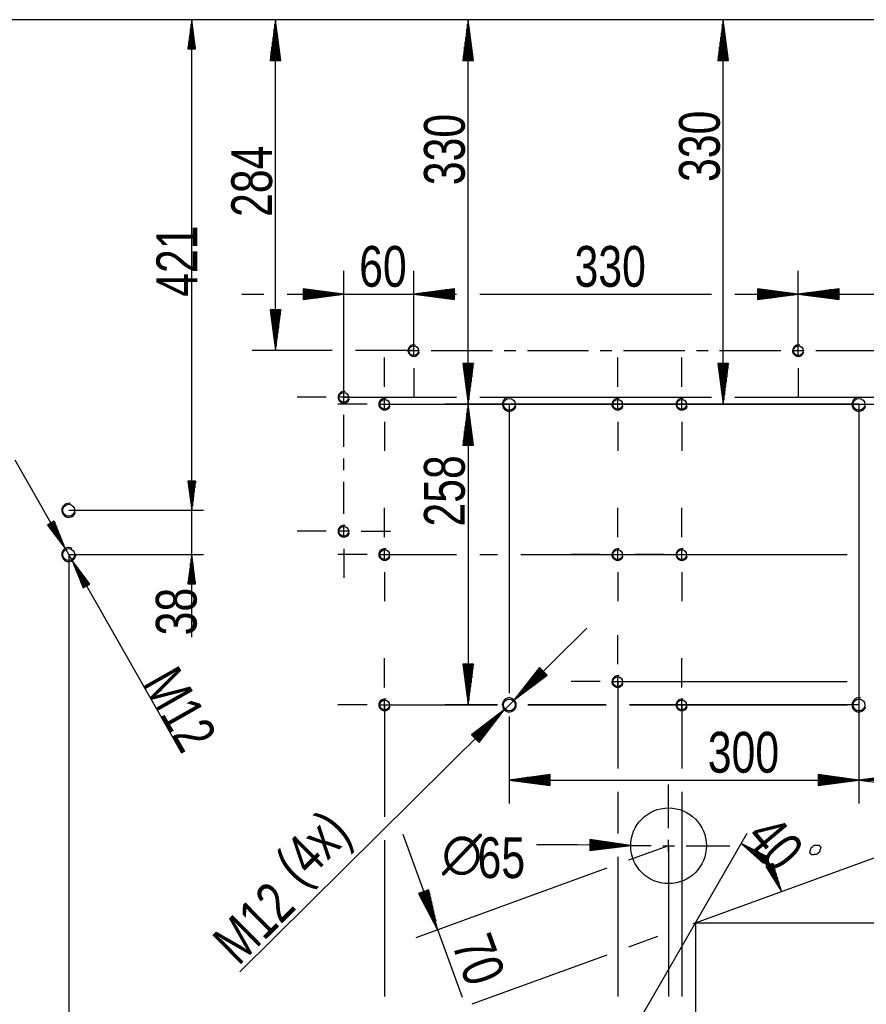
# Model space of a CAD drawing. Header units: millimetres. Extents: x -6 to 1189, y -6 to 841.
# Tile 27 of 38: x 760 to 832, y 196 to 281. Entities that reach past the tile are written whole.
import ezdxf

# ---------------------------------------------------------------- set-up
doc = ezdxf.new("R2010")
doc.units = ezdxf.units.MM
doc.layers.add('201', color=7, linetype='Continuous')
doc.styles.add('SEACAD_Arial', font='arial.ttf', dxfattribs={"width": 0.664})

msp = doc.modelspace()

# ---------------------------------------------------------------- linework, layer by layer
at = {"layer": '201', "color": 7, "linetype": 'Continuous'}
for p, q in [((845.966, 280.976), (710.466, 280.976)), ((774.327, 280.976), (773.998, 278.476)), ((774.276, 278.476), (774.276, 280.59)), ((774.327, 238.876), (774.327, 280.976)), ((774.656, 278.476), (774.327, 280.976)), ((774.327, 278.476), (774.327, 280.976)), ((774.327, 278.476), (774.327, 280.976)), ((774.378, 278.476), (774.378, 280.59)), ((781.502, 280.976), (781.041, 277.476)), ((781.451, 277.476), (781.451, 280.59)), ((781.502, 252.576), (781.502, 280.976)), ((781.962, 277.476), (781.502, 280.976)), ((781.502, 277.476), (781.502, 280.976)), ((781.502, 277.476), (781.502, 280.976)), ((781.552, 277.476), (781.552, 280.59)), ((798.035, 280.976), (797.575, 277.476)), ((797.984, 277.476), (797.984, 280.59)), ((798.035, 247.976), (798.035, 280.976)), ((798.496, 277.476), (798.035, 280.976)), ((798.035, 277.476), (798.035, 280.976)), ((798.035, 277.476), (798.035, 280.976)), ((798.086, 277.476), (798.086, 280.59)), ((819.918, 280.976), (819.458, 277.476)), ((819.868, 277.476), (819.868, 280.59)), ((819.918, 247.976), (819.918, 280.976)), ((820.379, 277.476), (819.918, 280.976)), ((819.918, 277.476), (819.918, 280.976)), ((819.918, 277.476), (819.918, 280.976)), ((819.969, 277.476), (819.969, 280.59)), ((774.175, 278.476), (774.175, 279.819)), ((774.226, 278.476), (774.226, 280.204)), ((774.429, 278.476), (774.429, 280.204)), ((774.48, 278.476), (774.48, 279.819)), ((781.349, 277.476), (781.349, 279.819)), ((781.4, 277.476), (781.4, 280.204)), ((781.603, 277.476), (781.603, 280.204)), ((781.654, 277.476), (781.654, 279.819)), ((797.883, 277.476), (797.883, 279.819)), ((797.934, 277.476), (797.934, 280.204)), ((798.137, 277.476), (798.137, 280.204)), ((798.188, 277.476), (798.188, 279.819)), ((819.766, 277.476), (819.766, 279.819)), ((819.817, 277.476), (819.817, 280.204)), ((820.02, 277.476), (820.02, 280.204)), ((820.071, 277.476), (820.071, 279.819)), ((774.073, 278.476), (774.073, 279.047)), ((774.124, 278.476), (774.124, 279.433)), ((774.53, 278.476), (774.53, 279.433)), ((774.581, 278.476), (774.581, 279.047)), ((781.248, 277.476), (781.248, 279.047)), ((781.298, 277.476), (781.298, 279.433)), ((781.705, 277.476), (781.705, 279.433)), ((781.756, 277.476), (781.756, 279.047)), ((797.781, 277.476), (797.781, 279.047)), ((797.832, 277.476), (797.832, 279.433)), ((798.238, 277.476), (798.238, 279.433)), ((798.289, 277.476), (798.289, 279.047)), ((819.664, 277.476), (819.664, 279.047)), ((819.715, 277.476), (819.715, 279.433)), ((820.122, 277.476), (820.122, 279.433)), ((820.172, 277.476), (820.172, 279.047)), ((773.998, 278.476), (774.656, 278.476)), ((774.022, 278.476), (774.022, 278.661)), ((774.022, 278.476), (774.022, 278.661)), ((774.632, 278.476), (774.632, 278.661)), ((774.632, 278.476), (774.632, 278.661)), ((781.146, 277.476), (781.146, 278.275)), ((781.197, 277.476), (781.197, 278.661)), ((781.806, 277.476), (781.806, 278.661)), ((781.857, 277.476), (781.857, 278.275)), ((797.68, 277.476), (797.68, 278.275)), ((797.73, 277.476), (797.73, 278.661)), ((798.34, 277.476), (798.34, 278.661)), ((798.391, 277.476), (798.391, 278.275)), ((819.563, 277.476), (819.563, 278.275)), ((819.614, 277.476), (819.614, 278.661)), ((820.223, 277.476), (820.223, 278.661)), ((820.274, 277.476), (820.274, 278.275)), ((781.041, 277.476), (781.962, 277.476)), ((781.044, 277.476), (781.044, 277.503)), ((781.044, 277.476), (781.044, 277.503)), ((781.095, 277.476), (781.095, 277.889)), ((781.908, 277.476), (781.908, 277.889)), ((781.959, 277.476), (781.959, 277.503)), ((781.959, 277.476), (781.959, 277.503)), ((797.575, 277.476), (798.496, 277.476)), ((797.578, 277.476), (797.578, 277.503)), ((797.578, 277.476), (797.578, 277.503)), ((797.629, 277.476), (797.629, 277.889)), ((798.442, 277.476), (798.442, 277.889)), ((798.492, 277.476), (798.492, 277.503)), ((798.492, 277.476), (798.492, 277.503)), ((819.458, 277.476), (820.379, 277.476)), ((819.461, 277.476), (819.461, 277.503)), ((819.461, 277.476), (819.461, 277.503)), ((819.512, 277.476), (819.512, 277.889)), ((820.325, 277.476), (820.325, 277.889)), ((820.376, 277.476), (820.376, 277.503)), ((820.376, 277.476), (820.376, 277.503)), ((787.366, 248.576), (787.366, 259.426)), ((793.366, 252.576), (793.366, 259.426)), ((793.366, 258.426), (793.366, 259.426)), ((826.366, 252.576), (826.366, 259.426)), ((826.366, 252.576), (826.366, 259.426)), ((787.366, 257.426), (783.866, 257.887)), ((783.866, 257.887), (783.866, 256.965)), ((783.866, 257.883), (783.893, 257.883)), ((783.866, 257.883), (783.893, 257.883)), ((783.866, 257.833), (784.279, 257.833)), ((783.866, 257.782), (784.665, 257.782)), ((783.866, 257.731), (785.051, 257.731)), ((796.866, 257.887), (793.366, 257.426)), ((796.866, 257.887), (793.366, 257.426)), ((796.866, 257.731), (795.681, 257.731)), ((796.866, 257.731), (795.681, 257.731)), ((796.866, 257.782), (796.067, 257.782)), ((796.866, 257.782), (796.067, 257.782)), ((796.866, 257.833), (796.453, 257.833)), ((796.866, 257.833), (796.453, 257.833)), ((796.866, 257.883), (796.839, 257.883)), ((796.866, 257.883), (796.839, 257.883)), ((796.866, 257.883), (796.839, 257.883)), ((796.866, 257.883), (796.839, 257.883)), ((796.866, 256.965), (796.866, 257.887)), ((796.866, 256.965), (796.866, 257.887)), ((826.366, 257.426), (822.866, 257.887)), ((822.866, 257.887), (822.866, 256.965)), ((822.866, 257.883), (822.893, 257.883)), ((822.866, 257.883), (822.893, 257.883)), ((822.866, 257.833), (823.279, 257.833)), ((822.866, 257.782), (823.665, 257.782)), ((822.866, 257.731), (824.051, 257.731)), ((829.866, 257.887), (826.366, 257.426)), ((829.866, 257.731), (828.681, 257.731)), ((829.866, 257.782), (829.067, 257.782)), ((829.866, 257.833), (829.453, 257.833)), ((829.866, 257.883), (829.839, 257.883)), ((829.866, 257.883), (829.839, 257.883)), ((829.866, 256.965), (829.866, 257.887)), ((778.616, 257.426), (780.502, 257.426)), ((782.502, 257.426), (797.035, 257.426)), ((783.866, 257.68), (785.436, 257.68)), ((783.866, 257.629), (785.822, 257.629)), ((783.866, 257.579), (786.208, 257.579)), ((783.866, 257.528), (786.594, 257.528)), ((783.866, 257.477), (786.98, 257.477)), ((783.866, 256.965), (787.366, 257.426)), ((783.866, 257.426), (787.366, 257.426)), ((783.866, 257.426), (787.366, 257.426)), ((783.866, 257.375), (786.98, 257.375)), ((783.866, 257.325), (786.594, 257.325)), ((783.866, 257.274), (786.208, 257.274)), ((783.866, 257.223), (785.822, 257.223)), ((783.866, 257.172), (785.436, 257.172)), ((783.866, 257.121), (785.051, 257.121)), ((783.866, 257.071), (784.665, 257.071)), ((783.866, 257.02), (784.279, 257.02)), ((783.866, 256.969), (783.893, 256.969)), ((783.866, 256.969), (783.893, 256.969)), ((793.366, 257.426), (796.866, 256.965)), ((796.866, 257.426), (793.366, 257.426)), ((796.866, 257.426), (793.366, 257.426)), ((793.366, 257.426), (797.035, 257.426)), ((793.366, 257.426), (796.866, 256.965)), ((796.866, 257.426), (793.366, 257.426)), ((796.866, 257.426), (793.366, 257.426)), ((796.866, 257.477), (793.752, 257.477)), ((796.866, 257.477), (793.752, 257.477)), ((796.866, 257.375), (793.752, 257.375)), ((796.866, 257.375), (793.752, 257.375)), ((796.866, 257.528), (794.137, 257.528)), ((796.866, 257.528), (794.137, 257.528)), ((796.866, 257.325), (794.137, 257.325)), ((796.866, 257.325), (794.137, 257.325)), ((796.866, 257.579), (794.523, 257.579)), ((796.866, 257.579), (794.523, 257.579)), ((796.866, 257.274), (794.523, 257.274)), ((796.866, 257.274), (794.523, 257.274)), ((796.866, 257.629), (794.909, 257.629)), ((796.866, 257.629), (794.909, 257.629)), ((796.866, 257.223), (794.909, 257.223)), ((796.866, 257.223), (794.909, 257.223)), ((796.866, 257.68), (795.295, 257.68)), ((796.866, 257.68), (795.295, 257.68)), ((796.866, 257.172), (795.295, 257.172)), ((796.866, 257.172), (795.295, 257.172)), ((796.866, 257.121), (795.681, 257.121)), ((796.866, 257.121), (795.681, 257.121)), ((796.866, 257.071), (796.067, 257.071)), ((796.866, 257.071), (796.067, 257.071)), ((796.866, 257.02), (796.453, 257.02)), ((796.866, 257.02), (796.453, 257.02)), ((796.866, 256.969), (796.839, 256.969)), ((796.866, 256.969), (796.839, 256.969)), ((796.866, 256.969), (796.839, 256.969)), ((796.866, 256.969), (796.839, 256.969)), ((799.035, 257.426), (802.116, 257.426)), ((799.035, 257.426), (818.918, 257.426)), ((820.918, 257.426), (826.366, 257.426)), ((822.866, 257.68), (824.436, 257.68)), ((822.866, 257.629), (824.822, 257.629)), ((822.866, 257.579), (825.208, 257.579)), ((822.866, 257.528), (825.594, 257.528)), ((822.866, 257.477), (825.98, 257.477)), ((822.866, 256.965), (826.366, 257.426)), ((822.866, 257.426), (826.366, 257.426)), ((822.866, 257.426), (826.366, 257.426)), ((822.866, 257.375), (825.98, 257.375)), ((822.866, 257.325), (825.594, 257.325)), ((822.866, 257.274), (825.208, 257.274)), ((822.866, 257.223), (824.822, 257.223)), ((822.866, 257.172), (824.436, 257.172)), ((822.866, 257.121), (824.051, 257.121)), ((822.866, 257.071), (823.665, 257.071)), ((822.866, 257.02), (823.279, 257.02)), ((822.866, 256.969), (822.893, 256.969)), ((822.866, 256.969), (822.893, 256.969)), ((826.366, 257.426), (840.058, 257.426)), ((826.366, 257.426), (829.866, 256.965)), ((829.866, 257.426), (826.366, 257.426)), ((829.866, 257.426), (826.366, 257.426)), ((829.866, 257.477), (826.752, 257.477)), ((829.866, 257.375), (826.752, 257.375)), ((829.866, 257.528), (827.137, 257.528)), ((829.866, 257.325), (827.137, 257.325)), ((829.866, 257.579), (827.523, 257.579)), ((829.866, 257.274), (827.523, 257.274)), ((829.866, 257.629), (827.909, 257.629)), ((829.866, 257.223), (827.909, 257.223)), ((829.866, 257.68), (828.295, 257.68)), ((829.866, 257.172), (828.295, 257.172)), ((829.866, 257.121), (828.681, 257.121)), ((829.866, 257.071), (829.067, 257.071)), ((829.866, 257.02), (829.453, 257.02)), ((829.866, 256.969), (829.839, 256.969)), ((829.866, 256.969), (829.839, 256.969)), ((781.962, 256.076), (781.041, 256.076)), ((781.041, 256.076), (781.502, 252.576)), ((781.044, 256.076), (781.044, 256.049)), ((781.044, 256.076), (781.044, 256.049)), ((781.095, 256.076), (781.095, 255.663)), ((781.146, 256.076), (781.146, 255.277)), ((781.197, 256.076), (781.197, 254.891)), ((781.248, 256.076), (781.248, 254.506)), ((781.298, 256.076), (781.298, 254.12)), ((781.349, 256.076), (781.349, 253.734)), ((781.4, 256.076), (781.4, 253.348)), ((781.451, 256.076), (781.451, 252.962)), ((781.502, 252.576), (781.962, 256.076)), ((781.502, 256.076), (781.502, 252.576)), ((781.502, 256.076), (781.502, 252.576)), ((781.552, 256.076), (781.552, 252.962)), ((781.603, 256.076), (781.603, 253.348)), ((781.654, 256.076), (781.654, 253.734)), ((781.705, 256.076), (781.705, 254.12)), ((781.756, 256.076), (781.756, 254.506)), ((781.806, 256.076), (781.806, 254.891)), ((781.857, 256.076), (781.857, 255.277)), ((781.908, 256.076), (781.908, 255.663)), ((781.959, 256.076), (781.959, 256.049)), ((781.959, 256.076), (781.959, 256.049)), ((793.366, 254.076), (793.366, 256.576)), ((793.366, 252.576), (793.366, 256.426)), ((826.366, 254.076), (826.366, 256.576)), ((793.366, 252.076), (793.366, 253.076)), ((826.366, 252.076), (826.366, 253.076)), ((786.366, 252.576), (779.502, 252.576)), ((787.366, 250.076), (787.366, 252.576)), ((793.366, 252.576), (788.366, 252.576)), ((791.866, 252.576), (789.366, 252.576)), ((790.866, 249.476), (790.866, 251.976)), ((792.866, 252.576), (793.866, 252.576)), ((794.866, 252.576), (800.116, 252.576)), ((801.116, 252.576), (802.116, 252.576)), ((803.116, 252.576), (808.366, 252.576)), ((809.366, 252.576), (810.366, 252.576)), ((810.866, 249.476), (810.866, 251.976)), ((811.366, 252.576), (816.616, 252.576)), ((816.366, 249.476), (816.366, 251.976)), ((817.616, 252.576), (818.616, 252.576)), ((819.616, 252.576), (824.866, 252.576)), ((825.866, 252.576), (826.866, 252.576)), ((827.866, 252.576), (833.116, 252.576)), ((793.366, 251.076), (793.366, 248.576)), ((798.496, 251.476), (797.575, 251.476)), ((797.575, 251.476), (798.035, 247.976)), ((797.578, 251.476), (797.578, 251.449)), ((797.578, 251.476), (797.578, 251.449)), ((797.629, 251.476), (797.629, 251.063)), ((797.68, 251.476), (797.68, 250.677)), ((797.73, 251.476), (797.73, 250.291)), ((797.781, 251.476), (797.781, 249.906)), ((797.832, 251.476), (797.832, 249.52)), ((797.883, 251.476), (797.883, 249.134)), ((797.934, 251.476), (797.934, 248.748)), ((797.984, 251.476), (797.984, 248.362)), ((798.035, 247.976), (798.496, 251.476)), ((798.035, 251.476), (798.035, 247.976)), ((798.035, 251.476), (798.035, 247.976)), ((798.086, 251.476), (798.086, 248.362)), ((798.137, 251.476), (798.137, 248.748)), ((798.188, 251.476), (798.188, 249.134)), ((798.238, 251.476), (798.238, 249.52)), ((798.289, 251.476), (798.289, 249.906)), ((798.34, 251.476), (798.34, 250.291)), ((798.391, 251.476), (798.391, 250.677)), ((798.442, 251.476), (798.442, 251.063)), ((798.492, 251.476), (798.492, 251.449)), ((798.492, 251.476), (798.492, 251.449)), ((820.379, 251.476), (819.458, 251.476)), ((819.458, 251.476), (819.918, 247.976)), ((819.461, 251.476), (819.461, 251.449)), ((819.461, 251.476), (819.461, 251.449)), ((819.512, 251.476), (819.512, 251.063)), ((819.563, 251.476), (819.563, 250.677)), ((819.614, 251.476), (819.614, 250.291)), ((819.664, 251.476), (819.664, 249.906)), ((819.715, 251.476), (819.715, 249.52)), ((819.766, 251.476), (819.766, 249.134)), ((819.817, 251.476), (819.817, 248.748)), ((819.868, 251.476), (819.868, 248.362)), ((819.918, 247.976), (820.379, 251.476)), ((819.918, 251.476), (819.918, 247.976)), ((819.918, 251.476), (819.918, 247.976)), ((819.969, 251.476), (819.969, 248.362)), ((820.02, 251.476), (820.02, 248.748)), ((820.071, 251.476), (820.071, 249.134)), ((820.122, 251.476), (820.122, 249.52)), ((820.172, 251.476), (820.172, 249.906)), ((820.223, 251.476), (820.223, 250.291)), ((820.274, 251.476), (820.274, 250.677)), ((820.325, 251.476), (820.325, 251.063)), ((820.376, 251.476), (820.376, 251.449)), ((820.376, 251.476), (820.376, 251.449)), ((826.366, 251.076), (826.366, 248.576)), ((785.866, 248.576), (783.366, 248.576)), ((787.866, 248.576), (786.866, 248.576)), ((787.366, 248.076), (787.366, 249.076)), ((787.366, 248.576), (797.035, 248.576)), ((788.866, 248.576), (791.366, 248.576)), ((790.866, 247.476), (790.866, 248.476)), ((799.035, 248.576), (818.918, 248.576)), ((810.866, 247.476), (810.866, 248.476)), ((816.366, 247.476), (816.366, 248.476)), ((820.918, 248.576), (835.664, 248.576)), ((774.327, 227.987), (774.327, 247.626)), ((789.366, 247.976), (786.866, 247.976)), ((790.366, 247.976), (791.366, 247.976)), ((790.866, 247.976), (835.366, 247.976)), ((792.366, 247.976), (794.866, 247.976)), ((801.566, 247.976), (796.035, 247.976)), ((831.566, 247.976), (796.035, 247.976)), ((798.035, 247.976), (797.575, 244.476)), ((797.984, 244.476), (797.984, 247.59)), ((798.035, 247.976), (798.035, 222.176)), ((798.496, 244.476), (798.035, 247.976)), ((798.035, 244.476), (798.035, 247.976)), ((798.035, 244.476), (798.035, 247.976)), ((798.086, 244.476), (798.086, 247.59)), ((801.566, 247.976), (801.566, 223.176)), ((809.366, 247.976), (806.866, 247.976)), ((810.366, 247.976), (811.366, 247.976)), ((810.866, 247.976), (821.918, 247.976)), ((812.366, 247.976), (814.866, 247.976)), ((814.866, 247.976), (812.366, 247.976)), ((815.866, 247.976), (816.866, 247.976)), ((817.866, 247.976), (820.366, 247.976)), ((831.566, 247.976), (831.566, 213.731)), ((787.366, 244.326), (787.366, 247.076)), ((797.883, 244.476), (797.883, 246.819)), ((797.934, 244.476), (797.934, 247.204)), ((798.137, 244.476), (798.137, 247.204)), ((798.188, 244.476), (798.188, 246.819)), ((790.866, 246.476), (790.866, 243.976)), ((797.781, 244.476), (797.781, 246.047)), ((797.832, 244.476), (797.832, 246.433)), ((798.238, 244.476), (798.238, 246.433)), ((798.289, 244.476), (798.289, 246.047)), ((810.866, 246.476), (810.866, 243.976)), ((816.366, 246.476), (816.366, 243.976)), ((817.531, 203.476), (935.166, 246.292)), ((797.68, 244.476), (797.68, 245.275)), ((797.73, 244.476), (797.73, 245.661)), ((798.34, 244.476), (798.34, 245.661)), ((798.391, 244.476), (798.391, 245.275)), ((797.575, 244.476), (798.496, 244.476)), ((797.578, 244.476), (797.578, 244.503)), ((797.578, 244.476), (797.578, 244.503)), ((797.629, 244.476), (797.629, 244.889)), ((798.442, 244.476), (798.442, 244.889)), ((798.492, 244.476), (798.492, 244.503)), ((798.492, 244.476), (798.492, 244.503)), ((759.14, 243.202), (773.418, 218.12)), ((787.366, 242.326), (787.366, 243.326)), ((774.656, 241.376), (773.998, 241.376)), ((773.998, 241.376), (774.327, 238.876)), ((774.656, 241.376), (773.998, 241.376)), ((773.998, 241.376), (774.327, 238.876)), ((774.022, 241.376), (774.022, 241.191)), ((774.022, 241.376), (774.022, 241.191)), ((774.022, 241.376), (774.022, 241.191)), ((774.022, 241.376), (774.022, 241.191)), ((774.073, 241.376), (774.073, 240.806)), ((774.073, 241.376), (774.073, 240.806)), ((774.124, 241.376), (774.124, 240.42)), ((774.124, 241.376), (774.124, 240.42)), ((774.175, 241.376), (774.175, 240.034)), ((774.175, 241.376), (774.175, 240.034)), ((774.226, 241.376), (774.226, 239.648)), ((774.226, 241.376), (774.226, 239.648)), ((774.276, 241.376), (774.276, 239.262)), ((774.276, 241.376), (774.276, 239.262)), ((774.327, 238.876), (774.656, 241.376)), ((774.327, 241.376), (774.327, 238.876)), ((774.327, 241.376), (774.327, 238.876)), ((774.327, 238.876), (774.656, 241.376)), ((774.327, 241.376), (774.327, 238.876)), ((774.327, 241.376), (774.327, 238.876)), ((774.378, 241.376), (774.378, 239.262)), ((774.378, 241.376), (774.378, 239.262)), ((774.429, 241.376), (774.429, 239.648)), ((774.429, 241.376), (774.429, 239.648)), ((774.48, 241.376), (774.48, 240.034)), ((774.48, 241.376), (774.48, 240.034)), ((774.53, 241.376), (774.53, 240.42)), ((774.53, 241.376), (774.53, 240.42)), ((774.581, 241.376), (774.581, 240.806)), ((774.581, 241.376), (774.581, 240.806)), ((774.632, 241.376), (774.632, 241.191)), ((774.632, 241.376), (774.632, 241.191)), ((774.632, 241.376), (774.632, 241.191)), ((774.632, 241.376), (774.632, 241.191)), ((787.366, 238.576), (787.366, 241.326)), ((763.766, 238.876), (775.327, 238.876)), ((763.766, 238.876), (775.327, 238.876)), ((790.866, 236.576), (790.866, 239.076)), ((810.866, 236.576), (810.866, 239.076)), ((816.366, 236.576), (816.366, 239.076)), ((762.518, 237.933), (761.946, 237.607)), ((761.946, 237.607), (763.469, 235.598)), ((761.967, 237.619), (762.059, 237.459)), ((761.967, 237.619), (762.059, 237.459)), ((762.011, 237.645), (762.294, 237.149)), ((762.056, 237.67), (762.529, 236.838)), ((762.1, 237.695), (762.764, 236.528)), ((762.144, 237.72), (762.999, 236.218)), ((762.188, 237.745), (763.234, 235.908)), ((762.232, 237.77), (763.469, 235.598)), ((762.232, 237.77), (763.469, 235.598)), ((762.276, 237.795), (763.322, 235.958)), ((762.32, 237.821), (763.175, 236.319)), ((762.365, 237.846), (763.029, 236.679)), ((762.409, 237.871), (762.882, 237.039)), ((762.453, 237.896), (762.735, 237.4)), ((762.497, 237.921), (762.589, 237.76)), ((762.497, 237.921), (762.589, 237.76)), ((763.469, 235.598), (762.518, 237.933)), ((787.366, 236.576), (787.366, 237.576)), ((785.866, 237.076), (783.366, 237.076)), ((787.866, 237.076), (786.866, 237.076)), ((788.866, 237.076), (791.366, 237.076)), ((763.766, 235.076), (775.327, 235.076)), ((763.766, 235.076), (763.766, 195.15)), ((774.327, 235.076), (773.998, 232.576)), ((774.656, 232.576), (774.327, 235.076)), ((774.327, 232.576), (774.327, 235.076)), ((774.327, 232.576), (774.327, 235.076)), ((789.366, 235.076), (786.866, 235.076)), ((787.366, 235.576), (787.366, 233.076)), ((790.366, 235.076), (791.366, 235.076)), ((790.866, 234.576), (790.866, 235.576)), ((790.866, 235.076), (797.035, 235.076)), ((790.866, 235.076), (797.035, 235.076)), ((792.366, 235.076), (794.866, 235.076)), ((799.035, 235.076), (800.566, 235.076)), ((799.035, 235.076), (800.566, 235.076)), ((802.566, 235.076), (830.566, 235.076)), ((802.566, 235.076), (830.566, 235.076)), ((809.366, 235.076), (806.866, 235.076)), ((810.366, 235.076), (811.366, 235.076)), ((810.866, 234.576), (810.866, 235.576)), ((810.866, 235.076), (830.566, 235.076)), ((812.366, 235.076), (814.866, 235.076)), ((814.866, 235.076), (812.366, 235.076)), ((815.866, 235.076), (816.866, 235.076)), ((816.366, 234.576), (816.366, 235.576)), ((817.866, 235.076), (820.366, 235.076)), ((764.063, 234.555), (765.013, 232.219)), ((765.585, 232.545), (764.063, 234.555)), ((765.299, 232.382), (764.063, 234.555)), ((765.299, 232.382), (764.063, 234.555)), ((765.255, 232.357), (764.209, 234.194)), ((765.344, 232.407), (764.298, 234.245)), ((774.226, 232.576), (774.226, 234.304)), ((774.276, 232.576), (774.276, 234.69)), ((774.378, 232.576), (774.378, 234.69)), ((774.429, 232.576), (774.429, 234.304)), ((765.211, 232.332), (764.356, 233.834)), ((765.167, 232.307), (764.503, 233.473)), ((765.388, 232.432), (764.533, 233.934)), ((765.432, 232.457), (764.768, 233.624)), ((765.476, 232.483), (765.003, 233.314)), ((774.124, 232.576), (774.124, 233.533)), ((774.175, 232.576), (774.175, 233.919)), ((774.48, 232.576), (774.48, 233.919)), ((774.53, 232.576), (774.53, 233.533)), ((790.866, 233.576), (790.866, 231.076)), ((810.866, 233.576), (810.866, 231.076)), ((816.366, 233.576), (816.366, 231.076)), ((765.123, 232.282), (764.65, 233.113)), ((765.079, 232.256), (764.796, 232.752)), ((765.034, 232.231), (764.943, 232.392)), ((765.034, 232.231), (764.943, 232.392)), ((765.013, 232.219), (765.585, 232.545)), ((765.52, 232.508), (765.238, 233.004)), ((765.564, 232.533), (765.473, 232.694)), ((765.564, 232.533), (765.473, 232.694)), ((773.998, 232.576), (774.656, 232.576)), ((774.022, 232.576), (774.022, 232.761)), ((774.022, 232.576), (774.022, 232.761)), ((774.073, 232.576), (774.073, 233.147)), ((774.581, 232.576), (774.581, 233.147)), ((774.632, 232.576), (774.632, 232.761)), ((774.632, 232.576), (774.632, 232.761)), ((778.444, 199.264), (808.207, 228.757)), ((810.866, 225.676), (810.866, 228.176)), ((790.866, 223.676), (790.866, 226.176)), ((798.496, 225.676), (797.575, 225.676)), ((797.575, 225.676), (798.035, 222.176)), ((797.578, 225.676), (797.578, 225.649)), ((797.578, 225.676), (797.578, 225.649)), ((797.629, 225.676), (797.629, 225.263)), ((797.68, 225.676), (797.68, 224.877)), ((797.73, 225.676), (797.73, 224.491)), ((797.781, 225.676), (797.781, 224.105)), ((797.832, 225.676), (797.832, 223.72)), ((797.883, 225.676), (797.883, 223.334)), ((797.934, 225.676), (797.934, 222.948)), ((797.984, 225.676), (797.984, 222.562)), ((798.035, 222.176), (798.496, 225.676)), ((798.035, 225.676), (798.035, 222.176)), ((798.035, 225.676), (798.035, 222.176)), ((798.086, 225.676), (798.086, 222.562)), ((798.137, 225.676), (798.137, 222.948)), ((798.188, 225.676), (798.188, 223.334)), ((798.238, 225.676), (798.238, 223.72)), ((798.289, 225.676), (798.289, 224.105)), ((798.34, 225.676), (798.34, 224.491)), ((798.391, 225.676), (798.391, 224.877)), ((798.442, 225.676), (798.442, 225.263)), ((798.492, 225.676), (798.492, 225.649)), ((798.492, 225.676), (798.492, 225.649)), ((816.366, 223.676), (816.366, 226.176)), ((804.154, 225.389), (801.992, 222.599)), ((804.478, 225.062), (801.992, 222.599)), ((804.478, 225.062), (801.992, 222.599)), ((804.442, 225.098), (802.23, 222.906)), ((804.514, 225.026), (802.302, 222.834)), ((804.407, 225.134), (802.469, 223.214)), ((804.55, 224.99), (802.612, 223.07)), ((804.371, 225.17), (802.707, 223.522)), ((804.585, 224.954), (802.921, 223.305)), ((804.335, 225.206), (802.945, 223.829)), ((804.299, 225.243), (803.184, 224.137)), ((804.621, 224.918), (803.231, 223.541)), ((804.264, 225.279), (803.422, 224.445)), ((804.657, 224.882), (803.541, 223.776)), ((804.228, 225.315), (803.66, 224.752)), ((804.693, 224.846), (803.851, 224.012)), ((804.192, 225.351), (803.899, 225.06)), ((804.156, 225.387), (804.137, 225.368)), ((804.156, 225.387), (804.137, 225.368)), ((804.802, 224.735), (804.154, 225.389)), ((804.728, 224.809), (804.161, 224.247)), ((804.764, 224.773), (804.471, 224.483)), ((801.992, 222.599), (804.802, 224.735)), ((804.8, 224.737), (804.781, 224.718)), ((804.8, 224.737), (804.781, 224.718)), ((809.366, 224.176), (806.866, 224.176)), ((810.366, 224.176), (811.366, 224.176)), ((810.866, 223.676), (810.866, 224.676)), ((810.866, 224.176), (830.566, 224.176)), ((810.866, 224.176), (810.866, 216.731)), ((810.866, 224.176), (810.866, 216.731)), ((812.366, 224.176), (814.866, 224.176)), ((790.866, 221.676), (790.866, 222.676)), ((810.866, 222.676), (810.866, 220.176)), ((816.366, 221.676), (816.366, 222.676)), ((789.366, 222.176), (786.866, 222.176)), ((790.366, 222.176), (791.366, 222.176)), ((790.866, 222.176), (800.566, 222.176)), ((790.866, 222.176), (790.866, 212.573)), ((792.366, 222.176), (794.866, 222.176)), ((800.566, 222.176), (796.035, 222.176)), ((801.14, 221.754), (798.329, 219.618)), ((798.618, 219.326), (800.83, 221.518)), ((798.653, 219.29), (801.14, 221.754)), ((798.653, 219.29), (801.14, 221.754)), ((798.689, 219.254), (800.901, 221.446)), ((798.978, 218.963), (801.14, 221.754)), ((809.866, 222.176), (803.166, 222.176)), ((803.166, 222.176), (809.866, 222.176)), ((831.566, 222.176), (811.866, 222.176)), ((811.866, 222.176), (830.566, 222.176)), ((814.866, 222.176), (812.366, 222.176)), ((815.866, 222.176), (816.866, 222.176)), ((816.366, 222.176), (816.366, 216.731)), ((816.366, 222.176), (816.366, 216.731)), ((817.866, 222.176), (820.366, 222.176)), ((831.566, 222.176), (831.566, 213.731)), ((790.866, 220.676), (790.866, 218.176)), ((798.475, 219.471), (799.59, 220.576)), ((798.51, 219.435), (799.9, 220.812)), ((798.546, 219.399), (800.21, 221.047)), ((798.582, 219.362), (800.52, 221.283)), ((798.725, 219.218), (800.663, 221.138)), ((798.761, 219.182), (800.425, 220.831)), ((798.796, 219.146), (800.186, 220.523)), ((801.566, 221.176), (801.566, 213.731)), ((816.366, 220.676), (816.366, 218.176)), ((798.367, 219.579), (798.661, 219.87)), ((798.403, 219.543), (798.971, 220.105)), ((798.439, 219.507), (799.28, 220.341)), ((798.832, 219.11), (799.948, 220.215)), ((798.868, 219.074), (799.71, 219.908)), ((798.329, 219.618), (798.978, 218.963)), ((798.332, 219.615), (798.351, 219.634)), ((798.332, 219.615), (798.351, 219.634)), ((798.904, 219.038), (799.471, 219.6)), ((798.94, 219.002), (799.233, 219.292)), ((798.975, 218.966), (798.995, 218.985)), ((798.975, 218.966), (798.995, 218.985)), ((805.066, 216.192), (801.566, 215.731)), ((801.566, 215.731), (831.566, 215.731)), ((801.566, 215.731), (805.066, 215.271)), ((805.066, 215.731), (801.566, 215.731)), ((805.066, 215.731), (801.566, 215.731)), ((805.066, 215.782), (801.952, 215.782)), ((805.066, 215.681), (801.952, 215.681)), ((805.066, 215.833), (802.337, 215.833)), ((805.066, 215.63), (802.337, 215.63)), ((805.066, 215.884), (802.723, 215.884)), ((805.066, 215.579), (802.723, 215.579)), ((805.066, 215.935), (803.109, 215.935)), ((805.066, 215.528), (803.109, 215.528)), ((805.066, 215.985), (803.495, 215.985)), ((805.066, 215.477), (803.495, 215.477)), ((805.066, 216.036), (803.881, 216.036)), ((805.066, 216.087), (804.267, 216.087)), ((805.066, 216.138), (804.653, 216.138)), ((805.066, 216.189), (805.039, 216.189)), ((805.066, 216.189), (805.039, 216.189)), ((805.066, 215.271), (805.066, 216.192)), ((831.566, 215.731), (828.066, 216.192)), ((828.066, 216.192), (828.066, 215.271)), ((828.066, 216.189), (828.093, 216.189)), ((828.066, 216.189), (828.093, 216.189)), ((828.066, 216.138), (828.479, 216.138)), ((828.066, 216.087), (828.865, 216.087)), ((828.066, 216.036), (829.251, 216.036)), ((828.066, 215.985), (829.636, 215.985)), ((828.066, 215.935), (830.022, 215.935)), ((828.066, 215.884), (830.408, 215.884)), ((828.066, 215.833), (830.794, 215.833)), ((828.066, 215.782), (831.18, 215.782)), ((828.066, 215.271), (831.566, 215.731)), ((828.066, 215.731), (831.566, 215.731)), ((828.066, 215.731), (831.566, 215.731)), ((828.066, 215.681), (831.18, 215.681)), ((828.066, 215.63), (830.794, 215.63)), ((828.066, 215.579), (830.408, 215.579)), ((828.066, 215.528), (830.022, 215.528)), ((828.066, 215.477), (829.636, 215.477)), ((835.066, 216.192), (831.566, 215.731)), ((831.566, 215.731), (935.166, 215.731)), ((831.566, 215.731), (835.066, 215.271)), ((835.066, 215.731), (831.566, 215.731)), ((835.066, 215.731), (831.566, 215.731)), ((835.066, 215.782), (831.952, 215.782)), ((835.066, 215.681), (831.952, 215.681)), ((805.066, 215.427), (803.881, 215.427)), ((805.066, 215.376), (804.267, 215.376)), ((805.066, 215.325), (804.653, 215.325)), ((805.066, 215.274), (805.039, 215.274)), ((805.066, 215.274), (805.039, 215.274)), ((810.866, 214.731), (810.866, 211.133)), ((810.866, 214.731), (810.866, 211.133)), ((815.231, 211.588), (815.231, 215.338)), ((816.366, 214.731), (816.366, 197.15)), ((816.366, 214.731), (816.366, 197.15)), ((828.066, 215.427), (829.251, 215.427)), ((828.066, 215.376), (828.865, 215.376)), ((828.066, 215.325), (828.479, 215.325)), ((828.066, 215.274), (828.093, 215.274)), ((828.066, 215.274), (828.093, 215.274)), ((790.866, 210.573), (790.866, 197.15)), ((792.425, 211.099), (797.524, 197.09)), ((808.486, 210.619), (808.477, 209.697)), ((808.484, 210.412), (810.055, 210.396)), ((808.485, 210.513), (809.284, 210.505)), ((808.485, 210.463), (809.669, 210.45)), ((811.981, 210.122), (808.486, 210.619)), ((808.486, 210.615), (808.513, 210.615)), ((808.486, 210.615), (808.513, 210.615)), ((808.486, 210.564), (808.899, 210.56)), ((815.231, 209.588), (815.231, 210.588)), ((817.531, 203.476), (821.967, 211.159)), ((807.39, 210.169), (803.89, 210.169)), ((811.981, 210.122), (807.39, 210.169)), ((808.477, 209.697), (811.981, 210.122)), ((808.477, 209.752), (808.89, 209.747)), ((808.477, 209.701), (808.504, 209.7)), ((808.477, 209.701), (808.504, 209.7)), ((808.478, 209.853), (809.663, 209.841)), ((808.478, 209.802), (809.277, 209.794)), ((808.479, 209.955), (810.436, 209.934)), ((808.479, 209.904), (810.049, 209.888)), ((808.48, 210.056), (811.209, 210.028)), ((808.48, 210.006), (810.822, 209.981)), ((808.481, 210.107), (811.595, 210.075)), ((808.482, 210.209), (811.596, 210.177)), ((808.482, 210.158), (811.981, 210.122)), ((808.482, 210.158), (811.981, 210.122)), ((808.483, 210.31), (810.825, 210.286)), ((808.483, 210.259), (811.211, 210.231)), ((808.484, 210.361), (810.44, 210.341)), ((813.731, 210.088), (809.981, 210.088)), ((815.231, 210.088), (811.805, 208.841)), ((814.731, 210.088), (815.731, 210.088)), ((815.231, 210.088), (815.231, 197.15)), ((816.731, 210.088), (820.481, 210.088)), ((821.467, 210.293), (823.34, 208.605)), ((823.713, 209.147), (821.467, 210.293)), ((823.498, 208.834), (821.756, 210.032)), ((823.556, 208.918), (821.814, 210.116)), ((823.469, 208.792), (822.045, 209.772)), ((823.584, 208.96), (822.16, 209.939)), ((823.613, 209.002), (822.507, 209.762)), ((823.642, 209.044), (822.854, 209.585)), ((810.866, 209.133), (810.866, 197.15)), ((810.866, 209.133), (810.866, 197.15)), ((823.44, 208.751), (822.334, 209.511)), ((823.412, 208.709), (822.624, 209.251)), ((823.383, 208.667), (822.913, 208.99)), ((823.671, 209.085), (823.2, 209.409)), ((823.354, 208.625), (823.202, 208.73)), ((823.354, 208.625), (823.202, 208.73)), ((823.34, 208.605), (823.713, 209.147)), ((823.699, 209.127), (823.547, 209.232)), ((823.699, 209.127), (823.547, 209.232)), ((809.926, 208.157), (793.539, 202.193)), ((815.231, 208.588), (815.231, 204.838)), ((824.19, 208.579), (823.591, 208.306)), ((823.591, 208.306), (824.928, 206.168)), ((823.613, 208.316), (823.69, 208.148)), ((823.613, 208.316), (823.69, 208.148)), ((823.659, 208.337), (823.896, 207.818)), ((823.705, 208.359), (824.102, 207.488)), ((823.752, 208.38), (824.309, 207.158)), ((823.798, 208.401), (824.515, 206.828)), ((823.844, 208.422), (824.721, 206.498)), ((823.89, 208.443), (824.928, 206.168)), ((823.89, 208.443), (824.928, 206.168)), ((823.937, 208.464), (824.814, 206.54)), ((823.983, 208.485), (824.7, 206.913)), ((824.029, 208.506), (824.586, 207.285)), ((824.075, 208.527), (824.472, 207.657)), ((824.121, 208.548), (824.358, 208.029)), ((824.168, 208.569), (824.244, 208.401)), ((824.168, 208.569), (824.244, 208.401)), ((824.928, 206.168), (824.19, 208.579)), ((794.654, 206.323), (793.788, 206.008)), ((794.221, 206.166), (795.418, 202.877)), ((794.221, 206.166), (795.418, 202.877)), ((794.269, 206.183), (795.334, 203.257)), ((794.316, 206.201), (795.25, 203.637)), ((794.364, 206.218), (795.165, 204.017)), ((794.412, 206.235), (795.081, 204.397)), ((794.46, 206.253), (794.997, 204.777)), ((794.507, 206.27), (794.913, 205.157)), ((794.555, 206.287), (794.828, 205.537)), ((794.603, 206.305), (794.744, 205.917)), ((794.651, 206.322), (794.66, 206.297)), ((794.651, 206.322), (794.66, 206.297)), ((795.418, 202.877), (794.654, 206.323)), ((793.788, 206.008), (795.418, 202.877)), ((793.791, 206.009), (793.801, 205.984)), ((793.791, 206.009), (793.801, 205.984)), ((793.839, 206.027), (793.98, 205.639)), ((793.887, 206.044), (794.16, 205.293)), ((793.935, 206.062), (794.34, 204.948)), ((793.982, 206.079), (794.519, 204.603)), ((794.03, 206.096), (794.699, 204.258)), ((794.078, 206.114), (794.879, 203.912)), ((794.125, 206.131), (795.059, 203.567)), ((794.173, 206.148), (795.238, 203.222)), ((786.066, 148.976), (817.531, 203.476)), ((817.531, 203.476), (817.305, 203.394)), ((817.531, 203.476), (953.759, 203.476)), ((817.531, 203.476), (817.531, 114.95)), ((817.531, 203.476), (817.531, 114.95)), ((817.531, 203.476), (817.531, 197.15)), ((814.291, 202.297), (811.805, 201.392)), ((809.926, 200.708), (798.343, 196.492))]:
    msp.add_line(p, q, dxfattribs=at)
for centre, radius in [((793.366, 252.576), 0.419), ((826.366, 252.576), 0.419), ((787.366, 248.576), 0.419), ((801.566, 247.976), 0.505), ((831.566, 247.976), 0.505), ((790.866, 247.976), 0.419), ((810.866, 247.976), 0.419), ((816.366, 247.976), 0.419), ((763.766, 238.876), 0.515), ((787.366, 237.076), 0.419), ((763.766, 235.076), 0.515), ((790.866, 235.076), 0.419), ((810.866, 235.076), 0.419), ((816.366, 235.076), 0.419), ((810.866, 224.176), 0.419), ((790.866, 222.176), 0.419), ((801.566, 222.176), 0.505), ((816.366, 222.176), 0.419), ((831.566, 222.176), 0.505), ((815.231, 210.088), 3.25)]:
    msp.add_circle(centre, radius, dxfattribs=at)
for centre, radius, start, end in [((793.366, 252.576), 0.5, 75, 345), ((826.366, 252.576), 0.5, 75, 345), ((787.366, 248.576), 0.5, 75, 345), ((790.866, 247.976), 0.5, 75, 345), ((801.566, 247.976), 0.6, 75, 345), ((810.866, 247.976), 0.5, 75, 345), ((816.366, 247.976), 0.5, 75, 345), ((831.566, 247.976), 0.6, 75, 345), ((763.766, 238.876), 0.6, 75, 345), ((787.366, 237.076), 0.5, 75, 345), ((763.766, 235.076), 0.6, 75, 345), ((763.766, 235.076), 0.6, 60.61407, 75), ((763.766, 235.076), 0.6, 345, 358.68656), ((790.866, 235.076), 0.5, 75, 345), ((810.866, 235.076), 0.5, 75, 345), ((816.366, 235.076), 0.5, 75, 345), ((810.866, 224.176), 0.5, 75, 345), ((790.866, 222.176), 0.5, 75, 345), ((801.566, 222.176), 0.6, 75, 345), ((801.566, 222.176), 0.6, 331.4381, 75), ((816.366, 222.176), 0.5, 75, 345), ((831.566, 222.176), 0.6, 75, 345), ((817.531, 203.476), 7.871, 20, 60)]:
    msp.add_arc(centre, radius, start, end, dxfattribs=at)
msp.add_open_spline([(827.347, 209.494), (827.505, 209.305), (827.943, 209.351), (828.194, 209.562), (828.287, 209.962), (828.129, 210.15), (827.72, 210.128), (827.468, 209.917), (827.347, 209.494)], degree=1, knots=[0, 0, 0.086389, 0.240808, 0.355999, 0.499991, 0.58638, 0.730391, 0.845583, 1, 1], dxfattribs=at)

# ---------------------------------------------------------------- texts
at = {"layer": '201', "char_height": 3.5, "attachment_point": 7, "style": 'SEACAD_Arial'}
for s, insert, width, rotation in [('{\\fArial|b0||i0||c0|p34;\\C7;\\H3.5;\\W0.75;330}', (797.796, 266.776), 5.93479, 90), ('{\\fArial|b0||i0||c0|p34;\\C7;\\H3.5;\\W0.75;330}', (819.679, 267.051), 5.93479, 90), ('{\\fArial|b0||i0||c0|p34;\\C7;\\H3.5;\\W0.75;284}', (781.262, 264.049), 5.93479, 90), ('{\\fArial|b0||i0||c0|p34;\\C7;\\H3.5;\\W0.75;421}', (774.788, 257.199), 5.93479, 90), ('{\\fArial|b0||i0||c0|p34;\\C7;\\H3.5;\\W0.75;258}', (797.796, 237.481), 5.93479, 90), ('{\\fArial|b0||i0||c0|p34;\\C7;\\H3.5;\\W0.75;38}', (774.788, 228.145), 3.95653, 90), ('{\\fArial|b0||i0||c0|p34;\\C7;\\H3.5;\\W0.75;M}', (770.008, 224.037), 2.9674, 299.65032), ('{\\fArial|b0||i0||c0|p34;\\C7;\\H3.5;\\W0.75;12}', (771.519, 221.383), 3.95653, 299.65032), ('{\\fArial|b0||i0||c0|p34;\\C7;\\H3.5;\\W0.75;(4x)}', (784.392, 205.73), 6.23914, 44.73885), ('{\\fArial|b0||i0||c0|p34;\\C7;\\H3.5;\\W0.75;40}', (821.69, 210.716), 3.95653, 310), ('{\\fArial|b0||i0||c0|p34;\\C7;\\H3.5;\\W0.75;12}', (780.5, 201.874), 3.95653, 44.73885), ('{\\fArial|b0||i0||c0|p34;\\C7;\\H3.5;\\W0.75;M}', (778.331, 199.724), 2.9674, 44.73885), ('{\\fArial|b0||i0||c0|p34;\\C7;\\H3.5;\\W0.75;70}', (796.562, 201.643), 3.95653, 290)]:
    msp.add_mtext(s, dxfattribs=dict(at, insert=insert, width=width, rotation=rotation))
for s, insert, width in [('{\\fArial|b0||i0||c0|p34;\\C7;\\H3.5;\\W0.75;60}', (788.687, 258.009), 3.95653), ('{\\fArial|b0||i0||c0|p34;\\C7;\\H3.5;\\W0.75;330}', (807.167, 258.009), 5.93479), ('{\\fArial|b0||i0||c0|p34;\\C7;\\H3.5;\\W0.75;300}', (818.599, 216.314), 5.93479), ('{\\fArial|b0||i0||c0|p34;\\C7;\\H3.5;\\W0.75;65}', (798.847, 207.269), 3.95653)]:
    msp.add_mtext(s, dxfattribs=dict(at, insert=insert, width=width))
at = {"layer": '201', "insert": (795.791, 207.533), "char_height": 3.31355, "width": 4.19717, "attachment_point": 7}
msp.add_mtext('{\\fgdt|b0||i0||c0|p34;\\C7;\\H3.31355;\\W1.;n}', dxfattribs=at)

doc.saveas('drawing.dxf')
